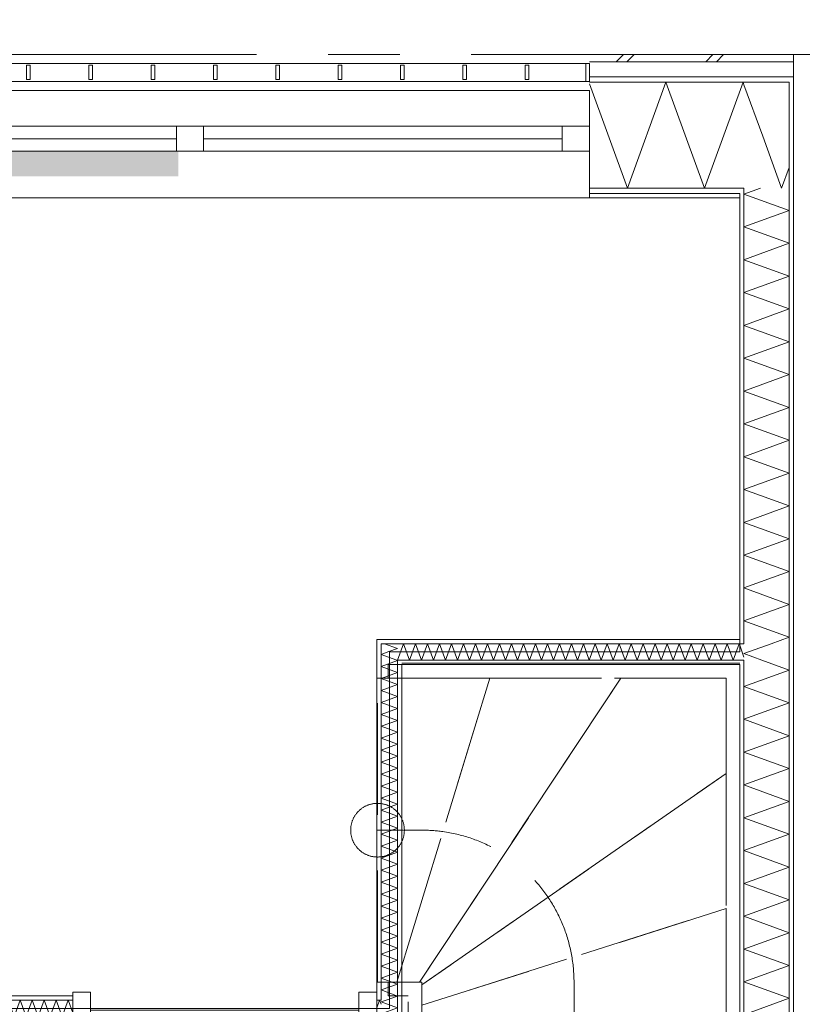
# Model space of a CAD drawing. Header units: millimetres. Extents: x -14925 to 266687, y -3550 to 35834.
# Tile 55 of 244: x 6813 to 9000, y 15346 to 18098. Entities that reach past the tile are written whole.
import ezdxf
from ezdxf.enums import TextEntityAlignment as Align

# ---------------------------------------------------------------- set-up
doc = ezdxf.new("R2010")
doc.units = ezdxf.units.MM
doc.header["$MEASUREMENT"] = 0
doc.linetypes.add('B0204', pattern=[2600, 2000, -200, 200, -200])
doc.linetypes.add('B0701', pattern=[468.239987, 311.999989, -156.239998])
for name, color, linetype in [('24 Trappen', 7, 'Continuous'), ('34 Balustrades', 7, 'Continuous'), ('A Stramien', 7, 'Continuous'), ('New_21 Buitenwanden', 7, 'Continuous'), ('New_21 Buitenwanden 2D arcering', 7, 'Continuous'), ('New_21 Buitenwanden Doorsnede-arcering', 7, 'Continuous'), ('New_21 Buitenwanden Laagscheidingslijnen', 7, 'Continuous'), ('New_21 Buitenwanden Ramen', 7, 'Continuous'), ('New_22 C Binnenwanden', 7, 'Continuous'), ('New_22 C Binnenwanden Deuren', 7, 'Continuous'), ('New_22 C Binnenwanden Doorsnede-arcering', 7, 'Continuous'), ('New_22 C Binnenwanden Laagscheidingslijnen', 7, 'Continuous'), ('New_Z Gebruiksopp Zone omranding', 7, 'Continuous'), ('Tekst_dim 1_ 100 .DO', 7, 'Continuous')]:
    doc.layers.add(name, color=color, linetype=linetype)
doc.styles.add('GENERATED_STYLE_2', font='verdana.ttf')
doc.dimstyles.new('GENERATED_STYLE__2', dxfattribs={"dimtxt": 400, "dimasz": 380, "dimexe": 0.18, "dimexo": 0.0625, "dimgap": 0, "dimtad": 1, "dimtih": 1, "dimtoh": 1, "dimdec": 0, "dimzin": 0, "dimdsep": 46, "dimtxsty": 'GENERATED_STYLE_2', "dimblk": 'ARROWHEAD_7', "dimblk1": 'ARROWHEAD_7', "dimblk2": 'ARROWHEAD_7', "dimcen": 0.09, "dimse1": 1, "dimse2": 1, "dimclrd": 9, "dimclre": 9, "dimclrt": 9, "dimadec": 1, "dimazin": 0, "dimtfac": 1, "dimtdec": 4, "dimtmove": 0, "dimatfit": 3, "dimfxl": 1, "dimtolj": 1, "dimtzin": 0, "dimarcsym": 0})
pattern_1 = [(270, (0, 0), (100, 0), [])]
pattern_2 = [(0, (0, 0), (0, 100), [])]
pattern_3 = [(90, (0, 0), (-100, 0), [])]
pattern_4 = [(180, (0, 0), (0, 100), [])]

# ---------------------------------------------------------------- blocks, each defined once
blk = doc.blocks.new('Stair_6_3')
at = {"layer": '24 Trappen', "color": 9, "linetype": 'B0701', "lineweight": 0}
for p, q in [((7842.9, 16296), (8825, 16296)), ((7842.9, 16258), (7842.9, 16296)), ((8825, 16296), (8825, 14670.9)), ((7812.9, 16258), (8126.6, 16258)), ((7812.9, 15408), (7812.9, 16258)), ((8787, 16258), (7842.9, 16258)), ((8126.6, 16258), (7866.9, 15408)), ((7866.9, 15408), (8126.6, 16258)), ((8493, 16258), (7929.9, 15408)), ((7929.9, 15408), (8493, 16258)), ((8126.6, 16258), (8493, 16258)), ((8493, 16258), (8787, 16258)), ((8787, 14686.1), (8787, 16258)), ((8787, 16258), (8787, 15991.3)), ((8787, 15991.3), (7937, 15400.9)), ((7937, 15400.9), (8787, 15991.3)), ((8787, 15991.3), (8787, 15614)), ((7812.9, 15833), (7937, 15833)), ((8787, 15614), (7937, 15344)), ((7937, 15344), (8787, 15614)), ((8787, 15614), (8787, 15296.1)), ((7866.9, 15408), (7812.9, 15408)), ((7842.9, 15408), (7937, 15408)), ((7842.9, 15370), (7842.9, 15408)), ((7929.9, 15408), (7866.9, 15408)), ((7937, 15408), (7929.9, 15408)), ((7937, 15408), (7937, 15026.1)), ((7937, 15400.9), (7937, 15408)), ((8362, 15408), (8362, 14856.1)), ((7937, 15344), (7937, 15400.9)), ((7899, 15370), (7842.9, 15370)), ((7899, 15041.3), (7899, 15370))]:
    blk.add_line(p, q, dxfattribs=at)
for centre, radius, start, end in [((7812.9, 15833), 75, 0, 180), ((7812.9, 15833), 75, 180, 0), ((7937, 15408), 425, 82.0875, 90), ((7937, 15408), 425, 0, 82.0875)]:
    blk.add_arc(centre, radius, start, end, dxfattribs=at)
blk = doc.blocks.new('*X465')
at = {"layer": 'New_22 C Binnenwanden Doorsnede-arcering', "color": 7, "linetype": 'Continuous', "lineweight": 0}
for p, q in [((8837, 17610.3), (8882.8, 17627)), ((8837, 17610.3), (8963, 17564.5)), ((8837, 17518.6), (8963, 17564.5)), ((8837, 17518.6), (8963, 17472.8)), ((8837, 17426.9), (8963, 17472.8)), ((8837, 17426.9), (8963, 17381)), ((8837, 17335.2), (8963, 17381)), ((8837, 17335.2), (8963, 17289.3)), ((8837, 17243.5), (8963, 17289.3)), ((8837, 17243.5), (8963, 17197.6)), ((8837, 17151.7), (8963, 17197.6)), ((8837, 17151.7), (8963, 17105.9)), ((8837, 17060), (8963, 17105.9)), ((8837, 17060), (8963, 17014.2)), ((8837, 16968.3), (8963, 17014.2)), ((8837, 16968.3), (8963, 16922.4)), ((8837, 16876.6), (8963, 16922.4)), ((8837, 16876.6), (8963, 16830.7)), ((8837, 16784.9), (8963, 16830.7)), ((8837, 16784.9), (8963, 16739)), ((8837, 16693.1), (8963, 16739)), ((8837, 16693.1), (8963, 16647.3)), ((8837, 16601.4), (8963, 16647.3)), ((8837, 16601.4), (8963, 16555.6)), ((8837, 16509.7), (8963, 16555.6)), ((8837, 16509.7), (8963, 16463.8)), ((8837, 16418), (8963, 16463.8)), ((8837, 16418), (8963, 16372.1)), ((8913.2, 16354), (8963, 16372.1))]:
    blk.add_line(p, q, dxfattribs=at)
blk = doc.blocks.new('*X466')
at = {"layer": 'New_22 C Binnenwanden Doorsnede-arcering', "color": 7, "linetype": 'Continuous', "lineweight": 0}
for q in [(8913.2, 16354), (8887.1, 16308)]:
    blk.add_line((8837, 16326.2), q, dxfattribs=at)
blk = doc.blocks.new('*X467')
at = {"layer": 'New_22 C Binnenwanden Doorsnede-arcering', "color": 7, "linetype": 'Continuous', "lineweight": 0}
for p, q in [((8887.1, 16308), (8963, 16280.4)), ((8837, 16234.5), (8963, 16280.4)), ((8837, 16234.5), (8963, 16188.7)), ((8837, 16142.8), (8963, 16188.7)), ((8837, 16142.8), (8963, 16096.9)), ((8837, 16051.1), (8963, 16096.9)), ((8837, 16051.1), (8963, 16005.2)), ((8837, 15959.4), (8963, 16005.2)), ((8837, 15959.4), (8963, 15913.5)), ((8837, 15867.6), (8963, 15913.5)), ((8837, 15867.6), (8963, 15821.8)), ((8837, 15775.9), (8963, 15821.8)), ((8837, 15775.9), (8963, 15730.1)), ((8837, 15684.2), (8963, 15730.1)), ((8837, 15684.2), (8963, 15638.3)), ((8837, 15592.5), (8963, 15638.3)), ((8837, 15592.5), (8963, 15546.6)), ((8837, 15500.8), (8963, 15546.6)), ((8837, 15500.8), (8963, 15454.9)), ((8837, 15409), (8963, 15454.9)), ((8837, 15409), (8963, 15363.2)), ((8837, 15317.3), (8963, 15363.2))]:
    blk.add_line(p, q, dxfattribs=at)
blk = doc.blocks.new('Wall_63_3', base_point=(8825, 17600))
at = {"layer": 'New_22 C Binnenwanden Doorsnede-arcering', "linetype": 'Continuous', "lineweight": 0, "true_color": 0x000000}
h = blk.add_hatch(dxfattribs=at)
h.set_pattern_fill('325_Houtachtig_plaatmate_E2', color=18, style=0, pattern_type=2)
h.set_pattern_definition(pattern_1)
h.paths.add_polyline_path([(8975, 10827), (8975, 17923), (8963, 17923), (8963, 10827)])
h = blk.add_hatch(dxfattribs=at)
h.set_pattern_fill('325_Houtachtig_plaatmate_E2', color=18, style=0, pattern_type=2)
h.set_pattern_definition(pattern_1)
h.paths.add_polyline_path([(8825, 17600), (8829.5, 17612), (8825, 17612)])
h = blk.add_hatch(dxfattribs=at)
h.set_pattern_fill('325_Houtachtig_plaatmate_E2', color=18, style=0, pattern_type=2)
h.set_pattern_definition(pattern_1)
h.paths.add_polyline_path([(8837, 16366), (8837, 17612), (8829.5, 17612), (8825, 17600), (8825, 16366)])
h = blk.add_hatch(dxfattribs=at)
h.set_pattern_fill('325_Houtachtig_plaatmate_E2', color=18, style=0, pattern_type=2)
h.set_pattern_definition(pattern_1)
h.paths.add_polyline_path([(8837, 16354), (8837, 16366), (8825, 16366), (8825, 16354)])
h = blk.add_hatch(dxfattribs=at)
h.set_pattern_fill('325_Houtachtig_plaatmate_E2', color=18, style=0, pattern_type=2)
h.set_pattern_definition(pattern_1)
h.paths.add_polyline_path([(8837, 16296), (8837, 16308), (8825, 16308), (8825, 16296)])
h = blk.add_hatch(dxfattribs=at)
h.set_pattern_fill('325_Houtachtig_plaatmate_E2', color=18, style=0, pattern_type=2)
h.set_pattern_definition(pattern_1)
h.paths.add_polyline_path([(8837, 12920), (8837, 16296), (8825, 16296), (8825, 12920)])
at = {"layer": 'New_21 Buitenwanden Laagscheidingslijnen', "color": 1, "linetype": 'Continuous', "lineweight": 0}
blk.add_line((8825, 17600), (8825, 17612), dxfattribs=at)
at = {"layer": 'New_22 C Binnenwanden', "color": 1, "linetype": 'Continuous', "lineweight": 0, "flags": 128}
for points in [[(8975, 10827), (8975, 17923)], [(8825, 17600), (8825, 16366)], [(8825, 16296), (8825, 12920)]]:
    blk.add_lwpolyline(points, dxfattribs=at)
at = {"layer": 'New_22 C Binnenwanden Laagscheidingslijnen', "color": 1, "linetype": 'Continuous', "lineweight": 0}
for p, q in [((8963, 17627), (8963, 17923)), ((8837, 17612), (8837, 17627)), ((8837, 17612), (8837, 16354)), ((8963, 17627), (8963, 11123)), ((8837, 16354), (8825, 16354)), ((8825, 16308), (8837, 16308)), ((8837, 16308), (8837, 12908))]:
    blk.add_line(p, q, dxfattribs=at)
at = {"layer": 'New_22 C Binnenwanden', "color": 1, "lineweight": 0}
for name in ['*X465', '*X466', '*X467']:
    blk.add_blockref(name, (0, 0), dxfattribs=at)
blk = doc.blocks.new('*X505')
at = {"layer": 'New_22 C Binnenwanden Doorsnede-arcering', "color": 7, "linetype": 'Continuous', "lineweight": 0}
for p in [(7811, 15336.5), (7823, 15346.5)]:
    blk.add_line(p, (7818.8, 15358), dxfattribs=at)
blk = doc.blocks.new('*X506')
at = {"layer": 'New_22 C Binnenwanden Doorsnede-arcering', "color": 7, "linetype": 'Continuous', "lineweight": 0}
for p, q in [((4687.9, 15312), (4704.7, 15358)), ((4721.4, 15312), (4704.7, 15358)), ((4721.4, 15312), (4738.2, 15358)), ((4754.9, 15312), (4738.2, 15358)), ((4754.9, 15312), (4771.6, 15358)), ((4788.4, 15312), (4771.6, 15358)), ((4788.4, 15312), (4805.1, 15358)), ((4821.9, 15312), (4805.1, 15358)), ((4821.9, 15312), (4838.6, 15358)), ((4855.4, 15312), (4838.6, 15358)), ((4855.4, 15312), (4872.1, 15358)), ((4888.8, 15312), (4872.1, 15358)), ((4888.8, 15312), (4905.6, 15358)), ((4922.3, 15312), (4905.6, 15358)), ((4922.3, 15312), (4939.1, 15358)), ((4955.8, 15312), (4939.1, 15358)), ((4955.8, 15312), (4972.6, 15358)), ((4989.3, 15312), (4972.6, 15358)), ((4989.3, 15312), (5006, 15358)), ((5022.8, 15312), (5006, 15358)), ((5022.8, 15312), (5039.5, 15358)), ((5056.3, 15312), (5039.5, 15358)), ((5056.3, 15312), (5073, 15358)), ((5089.8, 15312), (5073, 15358)), ((5089.8, 15312), (5106.5, 15358)), ((5123.2, 15312), (5106.5, 15358)), ((5123.2, 15312), (5140, 15358)), ((5156.7, 15312), (5140, 15358)), ((5156.7, 15312), (5173.5, 15358)), ((5190.2, 15312), (5173.5, 15358)), ((5190.2, 15312), (5207, 15358)), ((5223.7, 15312), (5207, 15358)), ((5223.7, 15312), (5240.4, 15358)), ((5257.2, 15312), (5240.4, 15358)), ((5257.2, 15312), (5273.9, 15358)), ((5290.7, 15312), (5273.9, 15358)), ((5290.7, 15312), (5307.4, 15358)), ((5324.2, 15312), (5307.4, 15358)), ((5324.2, 15312), (5340.9, 15358)), ((5357.6, 15312), (5340.9, 15358)), ((5357.6, 15312), (5374.4, 15358)), ((5391.1, 15312), (5374.4, 15358)), ((5391.1, 15312), (5407.9, 15358)), ((5424.6, 15312), (5407.9, 15358)), ((5424.6, 15312), (5441.4, 15358)), ((5458.1, 15312), (5441.4, 15358)), ((5458.1, 15312), (5474.8, 15358)), ((5491.6, 15312), (5474.8, 15358)), ((5491.6, 15312), (5508.3, 15358)), ((5525.1, 15312), (5508.3, 15358)), ((5525.1, 15312), (5541.8, 15358)), ((5558.6, 15312), (5541.8, 15358)), ((5558.6, 15312), (5575.3, 15358)), ((5592, 15312), (5575.3, 15358)), ((5592, 15312), (5608.8, 15358)), ((5625.5, 15312), (5608.8, 15358)), ((5625.5, 15312), (5642.3, 15358)), ((5659, 15312), (5642.3, 15358)), ((5659, 15312), (5675.8, 15358)), ((5692.5, 15312), (5675.8, 15358)), ((5692.5, 15312), (5709.2, 15358)), ((5726, 15312), (5709.2, 15358)), ((5726, 15312), (5742.7, 15358)), ((5759.5, 15312), (5742.7, 15358)), ((5759.5, 15312), (5776.2, 15358)), ((5793, 15312), (5776.2, 15358)), ((5793, 15312), (5809.7, 15358)), ((5826.4, 15312), (5809.7, 15358)), ((5826.4, 15312), (5843.2, 15358)), ((5859.9, 15312), (5843.2, 15358)), ((5859.9, 15312), (5876.7, 15358)), ((5893.4, 15312), (5876.7, 15358)), ((5893.4, 15312), (5910.1, 15358)), ((5926.9, 15312), (5910.1, 15358)), ((5926.9, 15312), (5943.6, 15358)), ((5960.4, 15312), (5943.6, 15358)), ((5960.4, 15312), (5977.1, 15358)), ((5993.9, 15312), (5977.1, 15358)), ((5993.9, 15312), (6010.6, 15358)), ((6027.3, 15312), (6010.6, 15358)), ((6027.3, 15312), (6044.1, 15358)), ((6060.8, 15312), (6044.1, 15358)), ((6060.8, 15312), (6077.6, 15358)), ((6094.3, 15312), (6077.6, 15358)), ((6094.3, 15312), (6111.1, 15358)), ((6127.8, 15312), (6111.1, 15358)), ((6127.8, 15312), (6144.5, 15358)), ((6161.3, 15312), (6144.5, 15358)), ((6161.3, 15312), (6178, 15358)), ((6194.8, 15312), (6178, 15358)), ((6194.8, 15312), (6211.5, 15358)), ((6228.3, 15312), (6211.5, 15358)), ((6228.3, 15312), (6245, 15358)), ((6261.7, 15312), (6245, 15358)), ((6261.7, 15312), (6278.5, 15358)), ((6295.2, 15312), (6278.5, 15358)), ((6295.2, 15312), (6312, 15358)), ((6328.7, 15312), (6312, 15358)), ((6328.7, 15312), (6345.5, 15358)), ((6362.2, 15312), (6345.5, 15358)), ((6362.2, 15312), (6378.9, 15358)), ((6395.7, 15312), (6378.9, 15358)), ((6395.7, 15312), (6412.4, 15358)), ((6429.2, 15312), (6412.4, 15358)), ((6429.2, 15312), (6445.9, 15358)), ((6462.7, 15312), (6445.9, 15358)), ((6462.7, 15312), (6479.4, 15358)), ((6496.1, 15312), (6479.4, 15358)), ((6496.1, 15312), (6512.9, 15358)), ((6529.6, 15312), (6512.9, 15358)), ((6529.6, 15312), (6546.4, 15358)), ((6563.1, 15312), (6546.4, 15358)), ((6563.1, 15312), (6579.9, 15358)), ((6596.6, 15312), (6579.9, 15358)), ((6596.6, 15312), (6613.3, 15358)), ((6630.1, 15312), (6613.3, 15358)), ((6630.1, 15312), (6646.8, 15358)), ((6663.6, 15312), (6646.8, 15358)), ((6663.6, 15312), (6680.3, 15358)), ((6697.1, 15312), (6680.3, 15358)), ((6697.1, 15312), (6713.8, 15358)), ((6730.5, 15312), (6713.8, 15358)), ((6730.5, 15312), (6747.3, 15358)), ((6764, 15312), (6747.3, 15358)), ((6764, 15312), (6780.8, 15358)), ((6797.5, 15312), (6780.8, 15358)), ((6797.5, 15312), (6814.3, 15358)), ((6831, 15312), (6814.3, 15358)), ((6831, 15312), (6847.7, 15358)), ((6864.5, 15312), (6847.7, 15358)), ((6864.5, 15312), (6881.2, 15358)), ((6898, 15312), (6881.2, 15358)), ((4687.9, 15312), (4675, 15347.5)), ((6898, 15312), (6903, 15325.8))]:
    blk.add_line(p, q, dxfattribs=at)
blk = doc.blocks.new('*X507')
at = {"layer": 'New_22 C Binnenwanden Doorsnede-arcering', "color": 7, "linetype": 'Continuous', "lineweight": 0}
for p, q in [((6903, 15325.8), (6914.7, 15358)), ((6931.4, 15312), (6914.7, 15358)), ((6931.4, 15312), (6948.2, 15358)), ((6949, 15355.8), (6948.2, 15358))]:
    blk.add_line(p, q, dxfattribs=at)
blk = doc.blocks.new('*X508')
at = {"layer": 'New_22 C Binnenwanden Doorsnede-arcering', "color": 7, "linetype": 'Continuous', "lineweight": 0}
blk.add_line((6961, 15322.8), (6949, 15355.8), dxfattribs=at)
blk = doc.blocks.new('D1 bl 26[14]_3')
at = {"layer": 'New_22 C Binnenwanden Deuren', "color": 7, "linetype": 'Continuous', "lineweight": 0}
for p, q in [((6961, 15380), (7011, 15380)), ((6961, 15290), (6961, 15380)), ((7011, 15380), (7011, 15290)), ((7761, 15290), (7761, 15380)), ((7761, 15380), (7811, 15380)), ((7811, 15380), (7811, 15290)), ((6961, 15358), (6961, 15370)), ((6961, 15312), (6961, 15358)), ((7811, 15358), (7811, 15370)), ((7811, 15312), (7811, 15358)), ((7761, 15330), (7011, 15330)), ((7011, 15330), (7011, 15290)), ((7761, 15290), (7761, 15330)), ((6961, 15300), (6961, 15312)), ((7811, 15300), (7811, 15312)), ((7011, 15290), (6961, 15290)), ((7011, 15290), (7761, 15290)), ((7761, 15290), (7761, 14540)), ((7811, 15290), (7761, 15290))]:
    blk.add_line(p, q, dxfattribs=at)
blk.add_arc((7761, 15290), 750, 180, 270, dxfattribs=at)
blk = doc.blocks.new('Wall_69_3', base_point=(4675, 15335))
at = {"layer": 'New_22 C Binnenwanden Doorsnede-arcering', "linetype": 'Continuous', "lineweight": 0, "true_color": 0x000000}
h = blk.add_hatch(dxfattribs=at)
h.set_pattern_fill('325_Houtachtig_plaatmate_E2', color=18, style=0, pattern_type=2)
h.set_pattern_definition(pattern_2)
h.paths.add_polyline_path([(6961, 15370), (4675, 15370), (4675, 15358), (6961, 15358)])
at = {"layer": 'New_22 C Binnenwanden', "color": 1, "linetype": 'Continuous', "lineweight": 0}
for p, q in [((6961, 15358), (6961, 15370)), ((6961, 15312), (6961, 15358)), ((7811, 15358), (7811, 15370)), ((7811, 15312), (7811, 15358))]:
    blk.add_line(p, q, dxfattribs=at)
at = {"layer": 'New_22 C Binnenwanden', "color": 1, "linetype": 'Continuous', "lineweight": 0, "flags": 128}
blk.add_lwpolyline([(6961, 15370), (4675, 15370)], dxfattribs=at)
at = {"layer": 'New_22 C Binnenwanden Laagscheidingslijnen', "color": 1, "linetype": 'Continuous', "lineweight": 0}
for p, q in [((4675, 15358), (6961, 15358)), ((7823, 15358), (7811, 15358))]:
    blk.add_line(p, q, dxfattribs=at)
at = {"layer": 'New_22 C Binnenwanden', "color": 1, "lineweight": 0}
for name in ['*X506', '*X507', '*X508', '*X505']:
    blk.add_blockref(name, (0, 0), dxfattribs=at)
at = {"layer": 'New_22 C Binnenwanden Deuren', "color": 7, "linetype": 'Continuous', "lineweight": 0}
blk.add_blockref('D1 bl 26[14]_3', (0, 0), dxfattribs=at)
blk = doc.blocks.new('*X603')
at = {"layer": 'New_22 C Binnenwanden Doorsnede-arcering', "color": 7, "linetype": 'Continuous', "lineweight": 0}
for q in [(7832.8, 16354), (7844.9, 16332.1)]:
    blk.add_line((7869, 16340.8), q, dxfattribs=at)
blk = doc.blocks.new('*X604')
at = {"layer": 'New_22 C Binnenwanden Doorsnede-arcering', "color": 7, "linetype": 'Continuous', "lineweight": 0}
for p, q in [((7869, 15302.8), (7823, 15286)), ((7869, 15302.8), (7843.6, 15312)), ((7869, 15269.3), (7823, 15286)), ((7869, 15269.3), (7823, 15252.5)), ((7869, 15235.8), (7823, 15252.5)), ((7869, 15235.8), (7823, 15219.1)), ((7869, 15202.3), (7823, 15219.1)), ((7869, 15202.3), (7823, 15185.6)), ((7869, 15168.8), (7823, 15185.6)), ((7869, 15168.8), (7823, 15152.1)), ((7869, 15135.3), (7823, 15152.1)), ((7869, 15135.3), (7823, 15118.6)), ((7869, 15101.9), (7823, 15118.6)), ((7869, 15101.9), (7823, 15085.1)), ((7869, 15068.4), (7823, 15085.1)), ((7869, 15068.4), (7823, 15051.6)), ((7869, 15034.9), (7823, 15051.6)), ((7869, 15034.9), (7823, 15018.1)), ((7869, 15001.4), (7823, 15018.1)), ((7869, 15001.4), (7823, 14984.7)), ((7869, 14967.9), (7823, 14984.7)), ((7869, 14967.9), (7823, 14951.2)), ((7869, 14934.4), (7823, 14951.2)), ((7869, 14934.4), (7823, 14917.7)), ((7869, 14900.9), (7823, 14917.7)), ((7869, 14900.9), (7823, 14884.2)), ((7869, 14867.5), (7823, 14884.2)), ((7869, 14867.5), (7823, 14850.7)), ((7869, 14834), (7823, 14850.7)), ((7869, 14834), (7823, 14817.2)), ((7869, 14800.5), (7823, 14817.2)), ((7869, 14800.5), (7823, 14783.7)), ((7869, 14767), (7823, 14783.7)), ((7869, 14767), (7823, 14750.3)), ((7869, 14733.5), (7823, 14750.3)), ((7869, 14733.5), (7823, 14716.8)), ((7869, 14700), (7823, 14716.8)), ((7869, 14700), (7823, 14683.3)), ((7869, 14666.5), (7823, 14683.3)), ((7869, 14666.5), (7823, 14649.8)), ((7869, 14633.1), (7823, 14649.8)), ((7869, 14633.1), (7823, 14616.3)), ((7869, 14599.6), (7823, 14616.3)), ((7869, 14599.6), (7823, 14582.8)), ((7869, 14566.1), (7823, 14582.8)), ((7869, 14566.1), (7823, 14549.3)), ((7869, 14532.6), (7823, 14549.3)), ((7869, 14532.6), (7823, 14515.9)), ((7869, 14499.1), (7823, 14515.9)), ((7869, 14499.1), (7823, 14482.4)), ((7869, 14465.6), (7823, 14482.4)), ((7869, 14465.6), (7823, 14448.9)), ((7869, 14432.1), (7823, 14448.9)), ((7869, 14432.1), (7823, 14415.4)), ((7869, 14398.7), (7823, 14415.4)), ((7869, 14398.7), (7823, 14381.9)), ((7869, 14365.2), (7823, 14381.9)), ((7869, 14365.2), (7823, 14348.4)), ((7869, 14331.7), (7823, 14348.4)), ((7869, 14331.7), (7823, 14314.9)), ((7869, 14298.2), (7823, 14314.9)), ((7869, 14298.2), (7823, 14281.5)), ((7869, 14264.7), (7823, 14281.5)), ((7869, 14264.7), (7823, 14248)), ((7869, 14231.2), (7823, 14248)), ((7869, 14231.2), (7823, 14214.5)), ((7869, 14197.8), (7823, 14214.5)), ((7869, 14197.8), (7823, 14181)), ((7869, 14164.3), (7823, 14181)), ((7869, 14164.3), (7823, 14147.5)), ((7869, 14130.8), (7823, 14147.5)), ((7869, 14130.8), (7823, 14114)), ((7869, 14097.3), (7823, 14114)), ((7869, 14097.3), (7823, 14080.6)), ((7869, 14063.8), (7823, 14080.6)), ((7869, 14063.8), (7823, 14047.1)), ((7869, 14030.3), (7823, 14047.1)), ((7869, 14030.3), (7823, 14013.6)), ((7869, 13996.8), (7823, 14013.6)), ((7869, 13996.8), (7823, 13980.1)), ((7869, 13963.4), (7823, 13980.1)), ((7869, 13963.4), (7823, 13946.6)), ((7869, 13929.9), (7823, 13946.6)), ((7869, 13929.9), (7823, 13913.1)), ((7869, 13896.4), (7823, 13913.1)), ((7869, 13896.4), (7823, 13879.6)), ((7869, 13862.9), (7823, 13879.6)), ((7869, 13862.9), (7823, 13846.2)), ((7823.4, 13846), (7823, 13846.2))]:
    blk.add_line(p, q, dxfattribs=at)
blk = doc.blocks.new('*X605')
at = {"layer": 'New_22 C Binnenwanden Doorsnede-arcering', "color": 7, "linetype": 'Continuous', "lineweight": 0}
for p, q in [((7836.8, 15358), (7823, 15353)), ((7869, 15336.2), (7823, 15353)), ((7869, 15336.2), (7823, 15319.5)), ((7843.6, 15312), (7823, 15319.5))]:
    blk.add_line(p, q, dxfattribs=at)
blk = doc.blocks.new('*X606')
at = {"layer": 'New_22 C Binnenwanden Doorsnede-arcering', "color": 7, "linetype": 'Continuous', "lineweight": 0}
for p, q in [((7869, 16307.3), (7823, 16290.6)), ((7869, 16273.8), (7823, 16290.6)), ((7869, 16307.3), (7867.1, 16308)), ((7869, 16273.8), (7823, 16257.1)), ((7869, 16240.4), (7823, 16257.1)), ((7869, 16240.4), (7823, 16223.6)), ((7869, 16206.9), (7823, 16223.6)), ((7869, 16206.9), (7823, 16190.1)), ((7869, 16173.4), (7823, 16190.1)), ((7869, 16173.4), (7823, 16156.6)), ((7869, 16139.9), (7823, 16156.6)), ((7869, 16139.9), (7823, 16123.2)), ((7869, 16106.4), (7823, 16123.2)), ((7869, 16106.4), (7823, 16089.7)), ((7869, 16072.9), (7823, 16089.7)), ((7869, 16072.9), (7823, 16056.2)), ((7869, 16039.4), (7823, 16056.2)), ((7869, 16039.4), (7823, 16022.7)), ((7869, 16006), (7823, 16022.7)), ((7869, 16006), (7823, 15989.2)), ((7869, 15972.5), (7823, 15989.2)), ((7869, 15972.5), (7823, 15955.7)), ((7869, 15939), (7823, 15955.7)), ((7869, 15939), (7823, 15922.2)), ((7869, 15905.5), (7823, 15922.2)), ((7869, 15905.5), (7823, 15888.8)), ((7869, 15872), (7823, 15888.8)), ((7869, 15872), (7823, 15855.3)), ((7869, 15838.5), (7823, 15855.3)), ((7869, 15838.5), (7823, 15821.8)), ((7869, 15805), (7823, 15821.8)), ((7869, 15805), (7823, 15788.3)), ((7869, 15771.6), (7823, 15788.3)), ((7869, 15771.6), (7823, 15754.8)), ((7869, 15738.1), (7823, 15754.8)), ((7869, 15738.1), (7823, 15721.3)), ((7869, 15704.6), (7823, 15721.3)), ((7869, 15704.6), (7823, 15687.8)), ((7869, 15671.1), (7823, 15687.8)), ((7869, 15671.1), (7823, 15654.4)), ((7869, 15637.6), (7823, 15654.4)), ((7869, 15637.6), (7823, 15620.9)), ((7869, 15604.1), (7823, 15620.9)), ((7869, 15604.1), (7823, 15587.4)), ((7869, 15570.6), (7823, 15587.4)), ((7869, 15570.6), (7823, 15553.9)), ((7869, 15537.2), (7823, 15553.9)), ((7869, 15537.2), (7823, 15520.4)), ((7869, 15503.7), (7823, 15520.4)), ((7869, 15503.7), (7823, 15486.9)), ((7869, 15470.2), (7823, 15486.9)), ((7869, 15470.2), (7823, 15453.4)), ((7869, 15436.7), (7823, 15453.4)), ((7869, 15436.7), (7823, 15420)), ((7869, 15403.2), (7823, 15420)), ((7869, 15403.2), (7823, 15386.5)), ((7869, 15369.7), (7823, 15386.5)), ((7869, 15369.7), (7836.8, 15358))]:
    blk.add_line(p, q, dxfattribs=at)
blk = doc.blocks.new('*X607')
at = {"layer": 'New_22 C Binnenwanden Doorsnede-arcering', "color": 7, "linetype": 'Continuous', "lineweight": 0}
for p in [(7844.9, 16332.1), (7867.1, 16308)]:
    blk.add_line(p, (7823, 16324.1), dxfattribs=at)
blk = doc.blocks.new('Wall_85_3', base_point=(7846, 13846))
at = {"layer": 'New_22 C Binnenwanden Doorsnede-arcering', "linetype": 'Continuous', "lineweight": 0, "true_color": 0x000000}
h = blk.add_hatch(dxfattribs=at)
h.set_pattern_fill('325_Houtachtig_plaatmate_E2', color=18, style=0, pattern_type=2)
h.set_pattern_definition(pattern_3)
h.paths.add_polyline_path([(7811, 16366), (7823, 16354), (7823, 16366)])
h = blk.add_hatch(dxfattribs=at)
h.set_pattern_fill('325_Houtachtig_plaatmate_E2', color=18, style=0, pattern_type=2)
h.set_pattern_definition(pattern_3)
h.paths.add_polyline_path([(7811, 16354), (7823, 16354), (7811, 16366)])
h = blk.add_hatch(dxfattribs=at)
h.set_pattern_fill('325_Houtachtig_plaatmate_E2', color=18, style=0, pattern_type=2)
h.set_pattern_definition(pattern_3)
h.paths.add_polyline_path([(7811, 16354), (7811, 15370), (7823, 15370), (7823, 16354)])
h = blk.add_hatch(dxfattribs=at)
h.set_pattern_fill('325_Houtachtig_plaatmate_E2', color=18, style=0, pattern_type=2)
h.set_pattern_definition(pattern_3)
h.paths.add_polyline_path([(7869, 16308), (7881, 16296), (7881, 16308)])
h = blk.add_hatch(dxfattribs=at)
h.set_pattern_fill('325_Houtachtig_plaatmate_E2', color=18, style=0, pattern_type=2)
h.set_pattern_definition(pattern_3)
h.paths.add_polyline_path([(7869, 16296), (7881, 16296), (7869, 16308)])
h = blk.add_hatch(dxfattribs=at)
h.set_pattern_fill('325_Houtachtig_plaatmate_E2', color=18, style=0, pattern_type=2)
h.set_pattern_definition(pattern_3)
h.paths.add_polyline_path([(7869, 16296), (7869, 13846), (7881, 13846), (7881, 16296)])
h = blk.add_hatch(dxfattribs=at)
h.set_pattern_fill('325_Houtachtig_plaatmate_E2', color=18, style=0, pattern_type=2)
h.set_pattern_definition(pattern_3)
h.paths.add_polyline_path([(7811, 15370), (7811, 15358), (7823, 15358), (7823, 15370)])
h = blk.add_hatch(dxfattribs=at)
h.set_pattern_fill('325_Houtachtig_plaatmate_E2', color=18, style=0, pattern_type=2)
h.set_pattern_definition(pattern_3)
h.paths.add_polyline_path([(7811, 15312), (7811, 15300), (7823, 15300), (7823, 15312)])
h = blk.add_hatch(dxfattribs=at)
h.set_pattern_fill('325_Houtachtig_plaatmate_E2', color=18, style=0, pattern_type=2)
h.set_pattern_definition(pattern_3)
h.paths.add_polyline_path([(7811, 15300), (7811, 13846), (7823, 13846), (7823, 15300)])
at = {"layer": 'New_22 C Binnenwanden', "color": 1, "linetype": 'Continuous', "lineweight": 0, "flags": 128}
for points in [[(7811, 16366), (7823, 16366)], [(7811, 16366), (7811, 15370)], [(7881, 13846), (7881, 16296)], [(7811, 15300), (7811, 13846)], [(7823, 13846), (7811, 13846)], [(7869, 13846), (7823, 13846)], [(7881, 13846), (7869, 13846)]]:
    blk.add_lwpolyline(points, dxfattribs=at)
at = {"layer": 'New_22 C Binnenwanden Laagscheidingslijnen', "color": 1, "linetype": 'Continuous', "lineweight": 0}
for p, q in [((7869, 16354), (7823, 16354)), ((7823, 15370), (7823, 16354)), ((7881, 16308), (7869, 16308)), ((7869, 15358), (7869, 16308)), ((7823, 15358), (7811, 15358)), ((7823, 15358), (7823, 15370)), ((7869, 15312), (7869, 15358)), ((7811, 15312), (7823, 15312)), ((7823, 15300), (7823, 15312)), ((7823, 13846), (7823, 15300)), ((7869, 13846), (7869, 15312))]:
    blk.add_line(p, q, dxfattribs=at)
at = {"layer": 'New_22 C Binnenwanden', "color": 1, "lineweight": 0}
for name in ['*X603', '*X607', '*X606', '*X605', '*X604']:
    blk.add_blockref(name, (0, 0), dxfattribs=at)
blk = doc.blocks.new('*X614')
at = {"layer": 'New_22 C Binnenwanden Doorsnede-arcering', "color": 7, "linetype": 'Continuous', "lineweight": 0}
blk.add_line((8837, 16316.5), (8825, 16349.5), dxfattribs=at)
blk = doc.blocks.new('*X615')
at = {"layer": 'New_22 C Binnenwanden Doorsnede-arcering', "color": 7, "linetype": 'Continuous', "lineweight": 0}
for p, q in [((7869, 16308), (7885.8, 16354)), ((7902.5, 16308), (7885.8, 16354)), ((7902.5, 16308), (7919.3, 16354)), ((7936, 16308), (7919.3, 16354)), ((7936, 16308), (7952.7, 16354)), ((7969.5, 16308), (7952.7, 16354)), ((7969.5, 16308), (7986.2, 16354)), ((8003, 16308), (7986.2, 16354)), ((8003, 16308), (8019.7, 16354)), ((8036.5, 16308), (8019.7, 16354)), ((8036.5, 16308), (8053.2, 16354)), ((8069.9, 16308), (8053.2, 16354)), ((8069.9, 16308), (8086.7, 16354)), ((8103.4, 16308), (8086.7, 16354)), ((8103.4, 16308), (8120.2, 16354)), ((8136.9, 16308), (8120.2, 16354)), ((8136.9, 16308), (8153.7, 16354)), ((8170.4, 16308), (8153.7, 16354)), ((8170.4, 16308), (8187.1, 16354)), ((8203.9, 16308), (8187.1, 16354)), ((8203.9, 16308), (8220.6, 16354)), ((8237.4, 16308), (8220.6, 16354)), ((8237.4, 16308), (8254.1, 16354)), ((8270.9, 16308), (8254.1, 16354)), ((8270.9, 16308), (8287.6, 16354)), ((8304.3, 16308), (8287.6, 16354)), ((8304.3, 16308), (8321.1, 16354)), ((8337.8, 16308), (8321.1, 16354)), ((8337.8, 16308), (8354.6, 16354)), ((8371.3, 16308), (8354.6, 16354)), ((8371.3, 16308), (8388.1, 16354)), ((8404.8, 16308), (8388.1, 16354)), ((8404.8, 16308), (8421.5, 16354)), ((8438.3, 16308), (8421.5, 16354)), ((8438.3, 16308), (8455, 16354)), ((8471.8, 16308), (8455, 16354)), ((8471.8, 16308), (8488.5, 16354)), ((8505.3, 16308), (8488.5, 16354)), ((8505.3, 16308), (8522, 16354)), ((8538.7, 16308), (8522, 16354)), ((8538.7, 16308), (8555.5, 16354)), ((8572.2, 16308), (8555.5, 16354)), ((8572.2, 16308), (8589, 16354)), ((8605.7, 16308), (8589, 16354)), ((8605.7, 16308), (8622.5, 16354)), ((8639.2, 16308), (8622.5, 16354)), ((8639.2, 16308), (8655.9, 16354)), ((8672.7, 16308), (8655.9, 16354)), ((8672.7, 16308), (8689.4, 16354)), ((8706.2, 16308), (8689.4, 16354)), ((8706.2, 16308), (8722.9, 16354)), ((8739.7, 16308), (8722.9, 16354)), ((8739.7, 16308), (8756.4, 16354)), ((8773.1, 16308), (8756.4, 16354)), ((8773.1, 16308), (8789.9, 16354)), ((8806.6, 16308), (8789.9, 16354)), ((8806.6, 16308), (8823.4, 16354)), ((8825, 16349.5), (8823.4, 16354)), ((7869, 16308), (7869, 16308.1))]:
    blk.add_line(p, q, dxfattribs=at)
blk = doc.blocks.new('Wall_87_3', base_point=(7846, 16331))
at = {"layer": 'New_22 C Binnenwanden Doorsnede-arcering', "linetype": 'Continuous', "lineweight": 0, "true_color": 0x000000}
h = blk.add_hatch(dxfattribs=at)
h.set_pattern_fill('325_Houtachtig_plaatmate_E2', color=18, style=0, pattern_type=2)
h.set_pattern_definition(pattern_2)
h.paths.add_polyline_path([(7823, 16354), (8825, 16354), (8825, 16366), (7823, 16366)])
h = blk.add_hatch(dxfattribs=at)
h.set_pattern_fill('325_Houtachtig_plaatmate_E2', color=18, style=0, pattern_type=2)
h.set_pattern_definition(pattern_2)
h.paths.add_polyline_path([(7881, 16296), (8825, 16296), (8825, 16308), (7881, 16308)])
at = {"layer": 'New_22 C Binnenwanden', "color": 1, "linetype": 'Continuous', "lineweight": 0, "flags": 128}
for points in [[(8825, 16366), (7823, 16366)], [(7881, 16296), (8825, 16296)]]:
    blk.add_lwpolyline(points, dxfattribs=at)
at = {"layer": 'New_22 C Binnenwanden Laagscheidingslijnen', "color": 1, "linetype": 'Continuous', "lineweight": 0}
for p, q in [((7869, 16354), (7823, 16354)), ((7869, 16354), (8825, 16354)), ((8837, 16354), (8825, 16354)), ((7881, 16308), (7869, 16308)), ((7881, 16308), (8825, 16308)), ((8825, 16308), (8837, 16308))]:
    blk.add_line(p, q, dxfattribs=at)
at = {"layer": 'New_22 C Binnenwanden', "color": 1, "lineweight": 0}
for name in ['*X615', '*X614']:
    blk.add_blockref(name, (0, 0), dxfattribs=at)
blk = doc.blocks.new('Rnx horizontaal 26[9]_3')
at = {"layer": 'New_21 Buitenwanden Ramen', "color": 7, "linetype": 'Continuous', "lineweight": 0}
for p, q in [((8405, 17900), (6173, 17900)), ((6173, 17900), (6173, 17880)), ((8405, 17900), (8405, 17880)), ((6173, 17880), (6173, 17838)), ((8405, 17880), (8405, 17838)), ((6173, 17838), (6173, 17823)), ((8405, 17838), (8405, 17823)), ((6173, 17823), (6173, 17800)), ((6249, 17800), (6173, 17800)), ((6173, 17800), (6173, 17730)), ((6173, 17800), (6173, 17730)), ((6249, 17730), (6249, 17800)), ((7251, 17800), (6249, 17800)), ((7289, 17800), (7251, 17800)), ((7251, 17800), (7251, 17730)), ((7327, 17800), (7289, 17800)), ((7327, 17730), (7327, 17800)), ((8329, 17800), (7327, 17800)), ((8405, 17800), (8329, 17800)), ((8329, 17800), (8329, 17730)), ((8405, 17823), (8405, 17800)), ((8405, 17800), (8405, 17730)), ((8405, 17800), (8405, 17730)), ((7251, 17765), (6249, 17765)), ((8329, 17765), (7327, 17765)), ((6173, 17730), (6249, 17730)), ((6173, 17730), (6173, 17627)), ((6173, 17730), (6173, 17627)), ((6249, 17730), (7251, 17730)), ((7251, 17730), (7289, 17730)), ((7289, 17730), (7327, 17730)), ((7327, 17730), (8329, 17730)), ((8329, 17730), (8405, 17730)), ((8405, 17730), (8405, 17627)), ((8405, 17730), (8405, 17627)), ((6173, 17627), (6173, 17612)), ((6173, 17627), (6173, 17612)), ((6173, 17612), (6173, 17600)), ((6173, 17612), (6173, 17600)), ((8405, 17627), (8405, 17612)), ((8405, 17627), (8405, 17612)), ((8405, 17612), (8405, 17600)), ((8405, 17612), (8405, 17600)), ((6173, 17600), (6161, 17600)), ((6173, 17600), (6161, 17600)), ((8405, 17600), (6173, 17600)), ((8405, 17600), (8417, 17600)), ((8405, 17600), (8417, 17600))]:
    blk.add_line(p, q, dxfattribs=at)
blk = doc.blocks.new('Wall_233_3', base_point=(5095, 17600))
at = {"layer": 'New_21 Buitenwanden 2D arcering', "linetype": 'Continuous', "lineweight": 0, "true_color": 0xffffff}
blk.add_hatch(color=7, dxfattribs=at).paths.add_polyline_path([(6173, 17730), (6173, 17660), (7256, 17660), (7256, 17730)])
at = {"layer": 'New_21 Buitenwanden', "color": 9, "linetype": 'Continuous', "lineweight": 0}
for p, q in [((8405, 17900), (8405, 17880)), ((8405, 17880), (8405, 17838)), ((8405, 17838), (8405, 17823)), ((8405, 17823), (8405, 17800)), ((8405, 17800), (8405, 17730)), ((8405, 17730), (8405, 17627)), ((8405, 17627), (8405, 17612)), ((8405, 17612), (8405, 17600)), ((8405, 17600), (8417, 17600))]:
    blk.add_line(p, q, dxfattribs=at)
at = {"layer": 'New_21 Buitenwanden Ramen', "color": 7, "linetype": 'Continuous', "lineweight": 0}
blk.add_blockref('Rnx horizontaal 26[9]_3', (0, 0), dxfattribs=at)
blk = doc.blocks.new('*X1389')
at = {"layer": 'New_21 Buitenwanden Doorsnede-arcering', "color": 7, "linetype": 'Continuous', "lineweight": 0}
for p in [(8889.4, 17771.7), (8963, 17684.6)]:
    blk.add_line(p, (8942, 17627), dxfattribs=at)
blk = doc.blocks.new('*X1391')
at = {"layer": 'New_21 Buitenwanden Doorsnede-arcering', "color": 7, "linetype": 'Continuous', "lineweight": 0}
for p, q in [((8480, 17980), (8500, 18000)), ((8510, 17980), (8530, 18000)), ((8730, 17980), (8750, 18000)), ((8760, 17980), (8780, 18000))]:
    blk.add_line(p, q, dxfattribs=at)
blk = doc.blocks.new('*X1392')
at = {"layer": 'New_21 Buitenwanden Doorsnede-arcering', "color": 7, "linetype": 'Continuous', "lineweight": 0}
blk.add_line((8837, 17915.5), (8889.4, 17771.7), dxfattribs=at)
blk = doc.blocks.new('*X1393')
at = {"layer": 'New_21 Buitenwanden Doorsnede-arcering', "color": 7, "linetype": 'Continuous', "lineweight": 0}
for p, q in [((8405, 17918.5), (8511.1, 17627)), ((8618.8, 17923), (8511.1, 17627)), ((8618.8, 17923), (8726.6, 17627)), ((8834.3, 17923), (8726.6, 17627)), ((8834.3, 17923), (8837, 17915.5))]:
    blk.add_line(p, q, dxfattribs=at)
blk = doc.blocks.new('Wall_234_3', base_point=(8405, 17600))
at = {"layer": 'New_21 Buitenwanden Doorsnede-arcering', "linetype": 'Continuous', "lineweight": 0, "true_color": 0x000000}
h = blk.add_hatch(dxfattribs=at)
h.set_pattern_fill('325_Houtachtig_plaatmate_E2', color=18, style=0, pattern_type=2)
h.set_pattern_definition(pattern_4)
h.paths.add_polyline_path([(8951.75, 17938), (8405, 17938), (8405, 17923), (8946.125, 17923)])
h = blk.add_hatch(dxfattribs=at)
h.set_pattern_fill('325_Houtachtig_plaatmate_E2', color=18, style=0, pattern_type=2)
h.set_pattern_definition(pattern_4)
h.paths.add_polyline_path([(8963, 17923), (8963, 17938), (8951.75, 17938), (8946.125, 17923)])
h = blk.add_hatch(dxfattribs=at)
h.set_pattern_fill('325_Houtachtig_plaatmate_E2', color=18, style=0, pattern_type=2)
h.set_pattern_definition(pattern_4)
h.paths.add_polyline_path([(8975, 17923), (8975, 17938), (8963, 17938), (8963, 17923)])
h = blk.add_hatch(dxfattribs=at)
h.set_pattern_fill('325_Houtachtig_plaatmate_E2', color=18, style=0, pattern_type=2)
h.set_pattern_definition(pattern_4)
h.paths.add_polyline_path([(8825, 17627), (8405, 17627), (8405, 17612), (8825, 17612)])
h = blk.add_hatch(dxfattribs=at)
h.set_pattern_fill('720_Gips_0003', color=18, style=0, pattern_type=2)
h.set_pattern_definition([(180, (0, 0), (0, 346.41), [0, -200]), (180, (-100, -173.2), (0, 346.41), [0, -200])])
h.paths.add_polyline_path([(8825, 17612), (8405, 17612), (8405, 17600), (8825, 17600)])
h = blk.add_hatch(dxfattribs=at)
h.set_pattern_fill('325_Houtachtig_plaatmate_E2', color=18, style=0, pattern_type=2)
h.set_pattern_definition(pattern_4)
h.paths.add_polyline_path([(8825, 17612), (8829.5, 17612), (8835.125, 17627), (8825, 17627)])
h = blk.add_hatch(dxfattribs=at)
h.set_pattern_fill('325_Houtachtig_plaatmate_E2', color=18, style=0, pattern_type=2)
h.set_pattern_definition(pattern_4)
h.paths.add_polyline_path([(8837, 17612), (8837, 17627), (8835.125, 17627), (8829.5, 17612)])
at = {"layer": 'New_21 Buitenwanden', "color": 9, "linetype": 'Continuous', "lineweight": 0, "flags": 128}
for points in [[(8975, 18000), (8405, 18000)], [(8405, 17600), (8825, 17600)]]:
    blk.add_lwpolyline(points, dxfattribs=at)
at = {"layer": 'New_21 Buitenwanden Laagscheidingslijnen', "color": 9, "linetype": 'Continuous', "lineweight": 0}
for p, q in [((8967.5, 17980), (8405, 17980)), ((8951.75, 17938), (8405, 17938)), ((8837, 17923), (8405, 17923)), ((8946.125, 17923), (8837, 17923)), ((8825, 17627), (8405, 17627)), ((8825, 17612), (8405, 17612)), ((8835.125, 17627), (8825, 17627))]:
    blk.add_line(p, q, dxfattribs=at)
at = {"layer": 'New_21 Buitenwanden Laagscheidingslijnen', "color": 1, "linetype": 'Continuous', "lineweight": 0}
blk.add_line((8825, 17600), (8825, 17612), dxfattribs=at)
at = {"layer": 'New_22 C Binnenwanden', "color": 9, "linetype": 'Continuous', "lineweight": 0, "flags": 128}
for points in [[(8975, 18000), (8975, 17980)], [(8975, 17980), (8975, 17938)], [(8975, 17938), (8975, 17923)]]:
    blk.add_lwpolyline(points, dxfattribs=at)
at = {"layer": 'New_22 C Binnenwanden Laagscheidingslijnen', "color": 9, "linetype": 'Continuous', "lineweight": 0}
for p, q in [((8975, 17980), (8967.5, 17980)), ((8963, 17938), (8951.75, 17938)), ((8975, 17938), (8963, 17938)), ((8963, 17923), (8946.125, 17923)), ((8837, 17627), (8835.125, 17627))]:
    blk.add_line(p, q, dxfattribs=at)
at = {"layer": 'New_22 C Binnenwanden Laagscheidingslijnen', "color": 1, "linetype": 'Continuous', "lineweight": 0}
for p, q in [((8963, 17627), (8963, 17923)), ((8837, 17612), (8837, 17627))]:
    blk.add_line(p, q, dxfattribs=at)
at = {"layer": 'New_21 Buitenwanden', "color": 1, "lineweight": 0}
for name in ['*X1391', '*X1393', '*X1392', '*X1389']:
    blk.add_blockref(name, (0, 0), dxfattribs=at)
blk = doc.blocks.new('Railing_11_3')
at = {"layer": '34 Balustrades', "color": 9, "linetype": 'Continuous', "lineweight": 0, "flags": 128}
for points in [[(5095, 17975), (5095, 17925), (8405, 17925), (8405, 17975)], [(5095, 17975), (5095, 17925), (8405, 17925), (8405, 17975)], [(8395, 17975), (8395, 17925), (8405, 17925), (8405, 17975)]]:
    blk.add_lwpolyline(points, close=True, dxfattribs=at)
at = {"layer": '34 Balustrades', "color": 7, "linetype": 'Continuous', "lineweight": 0, "flags": 128}
for points in [[(6832.1, 17970), (6832.1, 17930), (6842.1, 17930), (6842.1, 17970)], [(7006.3, 17970), (7006.3, 17930), (7016.3, 17930), (7016.3, 17970)], [(7180.5, 17970), (7180.5, 17930), (7190.5, 17930), (7190.5, 17970)], [(7354.7, 17970), (7354.7, 17930), (7364.7, 17930), (7364.7, 17970)], [(7528.9, 17970), (7528.9, 17930), (7538.9, 17930), (7538.9, 17970)], [(7703.2, 17970), (7703.2, 17930), (7713.2, 17930), (7713.2, 17970)], [(7877.4, 17970), (7877.4, 17930), (7887.4, 17930), (7887.4, 17970)], [(8051.6, 17970), (8051.6, 17930), (8061.6, 17930), (8061.6, 17970)], [(8225.8, 17970), (8225.8, 17930), (8235.8, 17930), (8235.8, 17970)]]:
    blk.add_lwpolyline(points, close=True, dxfattribs=at)
blk = doc.blocks.new('Standard grid marker_3')
at = {"layer": 'A Stramien', "color": 7, "linetype": 'B0204', "lineweight": 0}
blk.add_line((1000, 0), (46550, 0), dxfattribs=at)
at = {"layer": 'A Stramien', "color": 9, "lineweight": 0, "style": 'GENERATED_STYLE_2'}
for tag, p in [('AC_MarkerText_1_0', (-600, 206.1)), ('AC_MarkerText_1_1', (48150, 206.1))]:
    blk.add_attdef(tag, text='', height=400, dxfattribs=at).set_placement(p, align=Align.TOP_CENTER)
blk = doc.blocks.new('*D1759')
at = {"layer": 'Tekst_dim 1_ 100 .DO', "color": 9, "linetype": 'Continuous', "lineweight": 0}
for p, q in [((4500, 19125), (4500, 19875)), ((9000, 19125), (9000, 19875)), ((100, 19500), (4600, 19500)), ((4600, 19500), (9100, 19500))]:
    blk.add_line(p, q, dxfattribs=at)
for centre in [(4500, 19500), (9000, 19500)]:
    blk.add_circle(centre, 100, dxfattribs=at)
at = {"layer": 'Tekst_dim 1_ 100 .DO', "color": 9, "lineweight": 0, "insert": (5952.7, 19580), "char_height": 400, "attachment_point": 7, "style": 'GENERATED_STYLE_2'}
blk.add_mtext('\\A1;{\\pql;\\fVerdana|b0|i0|c0|p0;\\W1.000000;4.500}', dxfattribs=at)
blk = doc.blocks.new('ARROWHEAD_7')
at = {"color": 0, "linetype": 'Continuous', "lineweight": 0}
for p, q in [((0, -0.25), (0, 0.25)), ((0, 0), (-1, 0)), ((-0.25, 0), (0.25, 0))]:
    blk.add_line(p, q, dxfattribs=at)
blk.add_circle((0, 0), 0.25, dxfattribs=at)
blk = doc.blocks.new('*D1760')
at = {"layer": 'Tekst_dim 1_ 100 .DO', "color": 9, "linetype": 'Continuous', "lineweight": 0}
for p, q in [((9000, 19125), (9000, 19875)), ((4600, 19500), (9100, 19500)), ((9100, 19500), (13600, 19500))]:
    blk.add_line(p, q, dxfattribs=at)
blk.add_circle((9000, 19500), 100, dxfattribs=at)
at = {"layer": 'Tekst_dim 1_ 100 .DO', "color": 9, "lineweight": 0, "insert": (10452.7, 19580), "char_height": 400, "attachment_point": 7, "style": 'GENERATED_STYLE_2'}
blk.add_mtext('\\A1;{\\pql;\\fVerdana|b0|i0|c0|p0;\\W1.000000;4.500}', dxfattribs=at)

msp = doc.modelspace()

# ---------------------------------------------------------------- linework, layer by layer
at = {"layer": 'New_Z Gebruiksopp Zone omranding', "color": 254, "linetype": 'Continuous', "lineweight": 0, "true_color": 0xe4e3c5, "flags": 128}
msp.add_lwpolyline([(4675, 15335), (7846, 15335), (7846, 16331), (8825, 16331), (8825, 17600), (4675, 17600)], close=True, dxfattribs=at)

# ---------------------------------------------------------------- block references
at = {"layer": '24 Trappen', "color": 253, "linetype": 'Continuous', "lineweight": 0, "true_color": 0x99a3a6}
msp.add_blockref('Stair_6_3', (0, 0), dxfattribs=at)
at = {"layer": '34 Balustrades', "color": 9, "linetype": 'Continuous', "lineweight": 0}
msp.add_blockref('Railing_11_3', (0, 0), dxfattribs=at)
at = {"layer": 'A Stramien', "color": 1, "linetype": 'Continuous', "lineweight": 0, "zscale": 1000}
msp.add_blockref('Standard grid marker_3', (-13725, 18000), dxfattribs=at)
at = {"layer": 'New_21 Buitenwanden', "color": 1, "lineweight": 0}
for name, p in [('Wall_233_3', (5095, 17600)), ('Wall_234_3', (8405, 17600))]:
    msp.add_blockref(name, p, dxfattribs=at)
at = {"layer": 'New_22 C Binnenwanden', "color": 1, "lineweight": 0}
for name, p in [('Wall_63_3', (8825, 17600)), ('Wall_85_3', (7846, 13846)), ('Wall_87_3', (7846, 16331)), ('Wall_69_3', (4675, 15335))]:
    msp.add_blockref(name, p, dxfattribs=at)

# ---------------------------------------------------------------- dimensions: what is measured, and where the dimension line sits
at = {"layer": 'Tekst_dim 1_ 100 .DO', "color": 9, "linetype": 'Continuous', "lineweight": 0}
for base, p1, p2, picture, middle in [((9000, 19500), (4500, 9250), (9000, 9250), '*D1759', (6622.8, 19780)), ((13500, 19500), (9000, 9250), (13500, 9250), '*D1760', (11122.8, 19780))]:
    dim = msp.add_linear_dim(base=base, p1=p1, p2=p2, dimstyle='GENERATED_STYLE__2', dxfattribs=at)
    dim.commit()
    dim.dimension.update_dxf_attribs({"geometry": picture, "text_midpoint": middle, "dimtype": 160})

doc.saveas('drawing.dxf')
